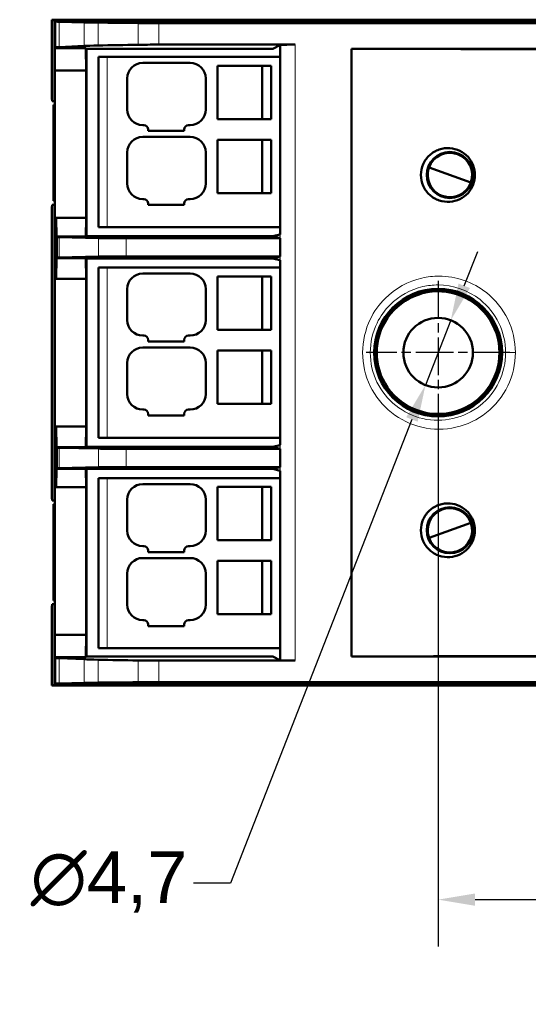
# Model space of a CAD drawing. Header units: millimetres. Extents: x 0 to 420, y 0 to 297.
# Tile 3 of 13: x 75 to 109, y 85 to 152. Entities that reach past the tile are written whole.
import ezdxf

# ---------------------------------------------------------------- set-up
doc = ezdxf.new("R2010")
doc.units = ezdxf.units.MM
doc.linetypes.add('CHAIN', pattern=[0.3543, 0.2362, -0.0295, 0.0591, -0.0295])
for name, color, linetype, lineweight in [('Arêtes tangentes visibles(celduc)', 7, 'Continuous', 18), ('Arêtes visibles(celduc)', 7, 'Continuous', 50), ('Cotes(celduc)', 7, 'Continuous', 25), ('Marque de centre(celduc)', 7, 'Continuous', 25)]:
    doc.layers.add(name, color=color, linetype=linetype, lineweight=lineweight)
doc.styles.add('Courant-CELDUC', font='arial.ttf')
doc.dimstyles.new('Celduc', dxfattribs={"dimtxt": 3.5, "dimasz": 2.5, "dimexe": 3.175, "dimexo": 0, "dimgap": 0.762, "dimtad": 1, "dimrnd": 1e-08, "dimtxsty": 'Courant-CELDUC', "dimcen": 0.09, "dimdle": 10, "dimclrd": 7, "dimclre": 7, "dimclrt": 7, "dimazin": 2, "dimtfac": 0.714286, "dimtdec": 3, "dimtmove": 0, "dimatfit": 3, "dimfxl": 1, "dimtolj": 1, "dimlwd": 25, "dimlwe": 25, "dimarcsym": 0})

# ---------------------------------------------------------------- blocks, each defined once
blk = doc.blocks.new('*D4')
at = {"layer": 'Cotes(celduc)', "color": 7, "linetype": 'Continuous', "lineweight": 25, "transparency": 16777216}
for p, q in [((102.867, 124.65), (102.867, 89.358)), ((150.467, 124.65), (150.467, 89.358)), ((105.367, 92.533), (147.967, 92.533))]:
    blk.add_line(p, q, dxfattribs=at)
at = {"layer": 'Cotes(celduc)', "color": 7, "linetype": 'Continuous', "transparency": 16777216}
for points in [[(105.367, 92.95), (105.367, 92.116), (102.867, 92.533)], [(147.967, 92.95), (147.967, 92.116), (150.467, 92.533)]]:
    blk.add_solid(points, dxfattribs=at)
at = {"layer": 'Defpoints', "color": 0, "linetype": 'Continuous', "transparency": 16777216}
for p in [(102.867, 124.65), (150.467, 124.65), (150.467, 92.533)]:
    blk.add_point(p, dxfattribs=at)
at = {"layer": 'Cotes(celduc)', "color": 7, "linetype": 'Continuous', "lineweight": 25, "transparency": 16777216, "insert": (122.052, 97.502), "char_height": 3.5, "attachment_point": 1, "style": 'Courant-CELDUC'}
blk.add_mtext('\\A1;47,6', dxfattribs=at)
blk = doc.blocks.new('*D5')
at = {"layer": 'Cotes(celduc)', "color": 7, "linetype": 'Continuous', "lineweight": 25, "transparency": 16777216}
for p, q in [((104.633, 134.017), (105.543, 136.345)), ((103.723, 131.689), (102.011, 127.311)), ((101.1, 124.983), (88.844, 93.642)), ((88.844, 93.642), (86.344, 93.642))]:
    blk.add_line(p, q, dxfattribs=at)
at = {"layer": 'Cotes(celduc)', "color": 7, "linetype": 'Continuous', "transparency": 16777216}
for points in [[(104.245, 134.169), (105.021, 133.865), (103.723, 131.689)], [(100.712, 125.135), (101.488, 124.831), (102.011, 127.311)]]:
    blk.add_solid(points, dxfattribs=at)
at = {"layer": 'Defpoints', "color": 0, "linetype": 'Continuous', "transparency": 16777216}
for p in [(103.723, 131.689), (102.011, 127.311)]:
    blk.add_point(p, dxfattribs=at)
at = {"layer": 'Cotes(celduc)', "color": 7, "linetype": 'Continuous', "lineweight": 25, "transparency": 16777216, "insert": (68.825, 95.803), "char_height": 3.5, "attachment_point": 1, "style": 'Courant-CELDUC'}
blk.add_mtext('\\A1;\\fArial|b0|i0;\\H3.5000;2x ∅4,7', dxfattribs=at)

msp = doc.modelspace()

# ---------------------------------------------------------------- linework, layer by layer
at = {"layer": 'Arêtes tangentes visibles(celduc)'}
for p, q in [((77.269, 150.147), (77.269, 151.862)), ((78.946, 151.818), (78.946, 150.227)), ((79.9, 150.255), (79.9, 151.803)), ((82.601, 151.777), (82.601, 150.304)), ((83.991, 150.314), (83.991, 151.771)), ((92.201, 150.297), (92.201, 137.233)), ((93.201, 108.686), (93.201, 150.314)), ((80.517, 149.48), (80.517, 137.98)), ((77.151, 137.313), (77.151, 135.921)), ((77.271, 135.926), (77.271, 137.308)), ((79.924, 137.244), (79.924, 135.99)), ((81.804, 136.001), (81.804, 137.233)), ((92.183, 137.486), (92.183, 137.242)), ((92.183, 135.992), (92.183, 135.748)), ((92.201, 136.001), (92.201, 122.999)), ((80.517, 135.25), (80.517, 123.75)), ((92.183, 123.252), (92.183, 123.008)), ((77.151, 123.079), (77.151, 121.687)), ((77.271, 121.692), (77.271, 123.074)), ((79.924, 123.01), (79.924, 121.756)), ((81.804, 121.767), (81.804, 122.999)), ((92.183, 121.758), (92.183, 121.514)), ((92.201, 121.767), (92.201, 108.703)), ((80.517, 121.02), (80.517, 109.52)), ((77.269, 107.138), (77.269, 108.853)), ((78.946, 108.773), (78.946, 107.182)), ((79.9, 107.197), (79.9, 108.745)), ((82.601, 108.696), (82.601, 107.223)), ((83.991, 107.229), (83.991, 108.686))]:
    msp.add_line(p, q, dxfattribs=at)
for points, knots in [([(108.085, 129.5), (108.085, 130.276), (107.729, 131.827), (105.995, 134.006), (103.692, 134.807), (101.19, 134.519), (99.445, 133.556), (98.079, 131.632), (97.594, 129.505), (98.291, 126.377), (100.943, 124.275), (104.107, 124.29), (106.241, 125.307), (107.73, 127.171), (108.085, 128.724), (108.085, 129.5)], [0, 0, 0, 0, 0.071427, 0.142856, 0.249999, 0.285713, 0.374999, 0.42857, 0.499999, 0.571427, 0.714285, 0.785713, 0.857142, 0.92857, 1, 1, 1, 1]), ([(107.429, 129.5), (107.429, 129.5), (107.429, 129.5), (107.429, 129.5), (107.43, 128.814), (107.115, 127.442), (105.795, 125.794), (103.904, 124.894), (101.098, 124.881), (98.746, 126.739), (98.127, 129.504), (98.558, 131.385), (99.769, 133.086), (101.317, 133.937), (103.535, 134.191), (105.577, 133.482), (107.114, 131.557), (107.429, 130.186), (107.429, 129.5)], [0, 0, 0, 0, 0.000001, 0.000001, 0.000001, 0.07143, 0.142858, 0.214287, 0.285716, 0.428573, 0.500001, 0.57143, 0.625001, 0.714287, 0.750001, 0.857144, 0.928573, 1, 1, 1, 1]), ([(107.429, 129.5), (107.432, 129.5), (107.605, 129.5), (107.945, 129.5), (108.085, 129.5)], [0, 0, 0, 0, 0.571429, 1, 1, 1, 1])]:
    msp.add_open_spline(points, degree=3, knots=knots, dxfattribs=at)
at = {"layer": 'Arêtes visibles(celduc)'}
for p, q in [((76.766, 152), (176.567, 152)), ((76.766, 152), (76.798, 151.968)), ((76.766, 146.695), (76.766, 152)), ((76.798, 151.968), (79.763, 151.968)), ((76.798, 146.502), (76.798, 151.968)), ((176.361, 151.911), (76.973, 151.911)), ((76.973, 151.911), (77.008, 151.872)), ((76.973, 148.576), (76.973, 151.911)), ((77.008, 151.872), (77.008, 150.128)), ((77.269, 151.862), (78.946, 151.818)), ((79.763, 151.968), (82.784, 151.911)), ((79.763, 151.911), (79.763, 151.968)), ((83.991, 151.771), (169.343, 151.771)), ((76.973, 148.576), (76.986, 150.082)), ((77.008, 150.128), (76.986, 150.082)), ((79.069, 150.082), (76.986, 150.082)), ((77.269, 150.147), (78.946, 150.227)), ((79.094, 148.576), (79.069, 150.082)), ((79.069, 150.082), (79.117, 150.034)), ((79.117, 150.034), (79.117, 137.364)), ((91.694, 150.034), (79.117, 150.034)), ((93.201, 150.314), (83.991, 150.314)), ((91.694, 150.034), (92.183, 150.279)), ((92.183, 150.279), (92.201, 150.297)), ((92.198, 150.271), (92.183, 150.279)), ((92.183, 150.279), (92.183, 150.279)), ((92.198, 137.493), (92.198, 150.271)), ((97.021, 150.034), (156.312, 150.034)), ((97.021, 108.966), (97.021, 150.034)), ((80.517, 149.48), (79.917, 149.48)), ((79.917, 149.48), (79.917, 137.98)), ((80.517, 149.48), (92.198, 149.48)), ((86.117, 149.08), (82.917, 149.08)), ((76.973, 110.424), (76.973, 148.576)), ((76.973, 148.576), (79.094, 148.576)), ((79.094, 148.576), (79.094, 138.603)), ((87.967, 148.88), (91.597, 148.88)), ((87.967, 148.88), (87.967, 145.28)), ((90.985, 148.88), (90.985, 145.28)), ((91.597, 148.88), (91.597, 145.28)), ((81.867, 148.03), (81.867, 145.93)), ((87.167, 145.93), (87.167, 148.03)), ((76.766, 146.695), (76.798, 146.502)), ((76.798, 146.502), (76.973, 146.502)), ((76.879, 146.25), (76.879, 139.75)), ((76.973, 146.25), (76.879, 146.25)), ((76.879, 146.25), (76.973, 146.238)), ((87.967, 145.28), (91.597, 145.28)), ((82.917, 144.88), (82.987, 144.88)), ((83.287, 144.58), (83.287, 144.48)), ((83.287, 144.48), (85.707, 144.48)), ((85.707, 144.48), (85.707, 144.58)), ((86.007, 144.88), (86.117, 144.88)), ((86.117, 144.08), (82.917, 144.08)), ((87.967, 143.88), (91.597, 143.88)), ((87.967, 143.88), (87.967, 140.28)), ((90.985, 143.88), (90.985, 140.28)), ((91.597, 143.88), (91.597, 140.28)), ((81.867, 143.03), (81.867, 140.93)), ((87.167, 140.93), (87.167, 143.03)), ((102.253, 142.018), (105.072, 140.992)), ((76.879, 139.75), (76.973, 139.762)), ((76.879, 139.75), (76.973, 139.75)), ((82.917, 139.88), (82.987, 139.88)), ((86.007, 139.88), (86.117, 139.88)), ((87.967, 140.28), (91.597, 140.28)), ((76.798, 139.498), (76.766, 139.305)), ((76.766, 119.695), (76.766, 139.305)), ((76.798, 119.502), (76.798, 139.498)), ((76.973, 139.498), (76.798, 139.498)), ((83.287, 139.58), (83.287, 139.48)), ((83.287, 139.48), (85.707, 139.48)), ((85.707, 139.48), (85.707, 139.58)), ((79.094, 138.603), (77.072, 138.603)), ((77.072, 138.603), (77.094, 137.342)), ((77.072, 138.603), (77.072, 134.491)), ((79.073, 137.342), (79.094, 138.603)), ((80.517, 137.98), (79.917, 137.98)), ((80.517, 137.98), (92.198, 137.98)), ((77.094, 137.342), (79.073, 137.342)), ((77.151, 137.313), (77.094, 137.342)), ((79.924, 137.244), (77.271, 137.308)), ((79.073, 137.342), (79.117, 137.364)), ((79.117, 137.364), (91.695, 137.364)), ((92.201, 137.233), (81.804, 137.233)), ((92.183, 137.486), (91.695, 137.364)), ((91.695, 137.364), (92.183, 137.242)), ((92.183, 137.486), (92.198, 137.493)), ((92.183, 137.242), (92.201, 137.233)), ((92.201, 137.233), (92.201, 136.001)), ((77.096, 135.893), (77.072, 134.491)), ((77.151, 135.921), (77.096, 135.893)), ((79.07, 135.893), (77.096, 135.893)), ((77.271, 135.926), (79.924, 135.99)), ((79.094, 134.491), (79.07, 135.893)), ((79.07, 135.893), (79.117, 135.87)), ((79.117, 135.87), (79.117, 123.13)), ((91.695, 135.87), (79.117, 135.87)), ((81.804, 136.001), (92.201, 136.001)), ((92.183, 135.992), (91.695, 135.87)), ((92.183, 135.748), (91.695, 135.87)), ((92.201, 136.001), (92.183, 135.992)), ((92.183, 135.748), (92.198, 135.741)), ((80.517, 135.25), (79.917, 135.25)), ((79.917, 135.25), (79.917, 123.75)), ((80.517, 135.25), (92.198, 135.25)), ((92.198, 123.259), (92.198, 135.741)), ((77.072, 134.491), (79.094, 134.491)), ((79.094, 134.491), (79.094, 124.509)), ((86.117, 134.85), (82.917, 134.85)), ((87.967, 134.65), (91.597, 134.65)), ((87.967, 134.65), (87.967, 131.05)), ((90.985, 134.65), (90.985, 131.05)), ((91.597, 134.65), (91.597, 131.05)), ((81.867, 133.8), (81.867, 131.7)), ((87.167, 131.7), (87.167, 133.8)), ((82.917, 130.65), (82.987, 130.65)), ((86.007, 130.65), (86.117, 130.65)), ((87.967, 131.05), (91.597, 131.05)), ((86.117, 129.85), (82.917, 129.85)), ((83.287, 130.35), (83.287, 130.25)), ((83.287, 130.25), (85.707, 130.25)), ((85.707, 130.25), (85.707, 130.35)), ((87.967, 129.65), (91.597, 129.65)), ((87.967, 129.65), (87.967, 126.05)), ((90.985, 129.65), (90.985, 126.05)), ((91.597, 129.65), (91.597, 126.05)), ((81.867, 128.8), (81.867, 126.7)), ((87.167, 126.7), (87.167, 128.8)), ((87.967, 126.05), (91.597, 126.05)), ((82.917, 125.65), (82.987, 125.65)), ((83.287, 125.35), (83.287, 125.25)), ((83.287, 125.25), (85.707, 125.25)), ((85.707, 125.25), (85.707, 125.35)), ((86.007, 125.65), (86.117, 125.65)), ((77.072, 124.509), (77.096, 123.107)), ((77.072, 124.509), (77.072, 120.397)), ((79.094, 124.509), (77.072, 124.509)), ((79.07, 123.107), (79.094, 124.509)), ((77.151, 123.079), (77.096, 123.107)), ((77.096, 123.107), (79.07, 123.107)), ((79.07, 123.107), (79.117, 123.13)), ((79.117, 123.13), (91.695, 123.13)), ((80.517, 123.75), (79.917, 123.75)), ((80.517, 123.75), (92.198, 123.75)), ((92.183, 123.252), (91.695, 123.13)), ((91.695, 123.13), (92.183, 123.008)), ((92.183, 123.252), (92.198, 123.259)), ((79.924, 123.01), (77.271, 123.074)), ((81.804, 122.999), (92.201, 122.999)), ((92.183, 123.008), (92.201, 122.999)), ((92.201, 122.999), (92.201, 121.767)), ((77.094, 121.658), (77.072, 120.397)), ((77.151, 121.687), (77.094, 121.658)), ((79.073, 121.658), (77.094, 121.658)), ((79.924, 121.756), (77.271, 121.692)), ((79.094, 120.397), (79.073, 121.658)), ((79.073, 121.658), (79.117, 121.636)), ((79.117, 121.636), (79.117, 108.966)), ((91.695, 121.636), (79.117, 121.636)), ((81.804, 121.767), (92.201, 121.767)), ((92.183, 121.758), (91.695, 121.636)), ((92.183, 121.514), (91.695, 121.636)), ((92.201, 121.767), (92.183, 121.758)), ((92.183, 121.514), (92.198, 121.507)), ((92.198, 108.729), (92.198, 121.507)), ((80.517, 121.02), (79.917, 121.02)), ((79.917, 121.02), (79.917, 109.52)), ((80.517, 121.02), (92.198, 121.02)), ((86.117, 120.62), (82.917, 120.62)), ((77.072, 120.397), (79.094, 120.397)), ((79.094, 120.397), (79.094, 110.424)), ((87.967, 120.42), (91.597, 120.42)), ((87.967, 120.42), (87.967, 116.82)), ((90.985, 120.42), (90.985, 116.82)), ((91.597, 120.42), (91.597, 116.82)), ((76.766, 119.695), (76.798, 119.502)), ((76.798, 119.502), (76.973, 119.502)), ((76.879, 112.75), (76.879, 119.25)), ((76.879, 119.25), (76.973, 119.25)), ((76.879, 119.25), (76.973, 119.238)), ((81.867, 119.57), (81.867, 117.47)), ((87.167, 117.47), (87.167, 119.57)), ((102.253, 116.982), (105.072, 118.008)), ((87.967, 116.82), (91.597, 116.82)), ((82.917, 116.42), (82.987, 116.42)), ((83.287, 116.12), (83.287, 116.02)), ((83.287, 116.02), (85.707, 116.02)), ((85.707, 116.02), (85.707, 116.12)), ((86.007, 116.42), (86.117, 116.42)), ((86.117, 115.62), (82.917, 115.62)), ((87.967, 115.42), (91.597, 115.42)), ((87.967, 115.42), (87.967, 111.82)), ((90.985, 115.42), (90.985, 111.82)), ((91.597, 115.42), (91.597, 111.82)), ((81.867, 114.57), (81.867, 112.47)), ((87.167, 112.47), (87.167, 114.57)), ((76.798, 112.498), (76.766, 112.305)), ((76.798, 107.032), (76.798, 112.498)), ((76.973, 112.498), (76.798, 112.498)), ((76.879, 112.75), (76.973, 112.762)), ((76.973, 112.75), (76.879, 112.75)), ((76.766, 107), (76.766, 112.305)), ((87.967, 111.82), (91.597, 111.82)), ((82.917, 111.42), (82.987, 111.42)), ((86.007, 111.42), (86.117, 111.42)), ((83.287, 111.12), (83.287, 111.02)), ((83.287, 111.02), (85.707, 111.02)), ((85.707, 111.02), (85.707, 111.12)), ((76.973, 107.089), (76.973, 110.424)), ((76.973, 110.424), (76.986, 108.918)), ((79.094, 110.424), (76.973, 110.424)), ((79.069, 108.918), (79.094, 110.424)), ((80.517, 109.52), (79.917, 109.52)), ((80.517, 109.52), (92.198, 109.52)), ((76.986, 108.918), (77.008, 108.872)), ((76.986, 108.918), (79.069, 108.918)), ((77.008, 108.872), (77.008, 107.128)), ((77.269, 108.853), (78.946, 108.773)), ((79.117, 108.966), (79.069, 108.918)), ((79.117, 108.966), (91.694, 108.966)), ((83.991, 108.686), (93.201, 108.686)), ((92.183, 108.721), (91.694, 108.966)), ((92.198, 108.729), (92.183, 108.721)), ((92.201, 108.703), (92.183, 108.721)), ((92.183, 108.721), (92.183, 108.721)), ((156.312, 108.966), (97.021, 108.966)), ((78.946, 107.182), (77.269, 107.138)), ((169.343, 107.229), (83.991, 107.229)), ((76.766, 107), (76.798, 107.032)), ((176.567, 107), (76.766, 107)), ((79.763, 107.032), (76.798, 107.032)), ((77.008, 107.128), (76.973, 107.089)), ((76.973, 107.089), (176.361, 107.089)), ((82.784, 107.089), (79.763, 107.032)), ((79.763, 107.032), (79.763, 107.089))]:
    msp.add_line(p, q, dxfattribs=at)
for centre, radius in [((103.662, 141.505), 1.557), ((103.662, 141.505), 1.554), ((102.867, 129.5), 4.316), ((102.867, 129.5), 4.301), ((102.867, 129.5), 4.264), ((102.867, 129.5), 2.35), ((103.662, 117.495), 1.557), ((103.662, 117.495), 1.554)]:
    msp.add_circle(centre, radius, dxfattribs=at)
for centre, radius, start, end in [((82.917, 148.03), 1.05, 90, 180), ((86.117, 148.03), 1.05, 0, 90), ((82.917, 145.93), 1.05, 180, 270), ((86.117, 145.93), 1.05, 270, 0), ((82.987, 144.58), 0.3, 0, 90), ((86.007, 144.58), 0.3, 90, 180), ((82.917, 143.03), 1.05, 90, 180), ((86.117, 143.03), 1.05, 0, 90), ((103.662, 141.505), 1.5, 340, 160), ((103.662, 141.505), 1.5, 160, 340), ((82.917, 140.93), 1.05, 180, 270), ((86.117, 140.93), 1.05, 270, 0), ((82.987, 139.58), 0.3, 0, 90), ((86.007, 139.58), 0.3, 90, 180), ((82.917, 133.8), 1.05, 90, 180), ((86.117, 133.8), 1.05, 0, 90), ((102.867, 129.5), 4.145, 214.53518, 145.46482), ((102.867, 129.5), 4.145, 145.46482, 214.53518), ((82.917, 131.7), 1.05, 180, 270), ((86.117, 131.7), 1.05, 270, 0), ((82.987, 130.35), 0.3, 0, 90), ((86.007, 130.35), 0.3, 90, 180), ((82.917, 128.8), 1.05, 90, 180), ((86.117, 128.8), 1.05, 0, 90), ((82.917, 126.7), 1.05, 180, 270), ((86.117, 126.7), 1.05, 270, 0), ((82.987, 125.35), 0.3, 0, 90), ((86.007, 125.35), 0.3, 90, 180), ((82.917, 119.57), 1.05, 90, 180), ((86.117, 119.57), 1.05, 0, 90), ((103.662, 117.495), 1.5, 20, 200), ((103.662, 117.495), 1.5, 200, 20), ((82.917, 117.47), 1.05, 180, 270), ((86.117, 117.47), 1.05, 270, 0), ((82.987, 116.12), 0.3, 0, 90), ((86.007, 116.12), 0.3, 90, 180), ((82.917, 114.57), 1.05, 90, 180), ((86.117, 114.57), 1.05, 0, 90), ((82.917, 112.47), 1.05, 180, 270), ((86.117, 112.47), 1.05, 270, 0), ((82.987, 111.12), 0.3, 0, 90), ((86.007, 111.12), 0.3, 90, 180)]:
    msp.add_arc(centre, radius, start, end, dxfattribs=at)
for centre, major_axis, ratio, start_param, end_param in [((81.967, 151.878), (-5, 0), 0.009485, 0.12806, 0.349066), ((83.644, 151.835), (-5, 0), 0.009485, 0.349066, 0.724482), ((117.342, 152.118), (50, 0), 0.009485, 3.866074, 3.944223), ((83.991, 151.79), (-2, 0), 0.009485, 0.80263, 1.570796), ((81.967, 150.117), (5, 0), 0.017458, 2.792527, 3.013533), ((83.644, 150.197), (5, 0), 0.017458, 2.417111, 2.792527), ((117.342, 149.676), (50, 0), 0.017458, 2.338963, 2.417111), ((83.991, 150.279), (2, 0), 0.017458, 1.570796, 2.338963), ((93.201, 150.297), (1, 0), 0.017458, 1.570796, 3.124139), ((126.667, 153.487), (200, 0), 0.017458, 4.563614, 4.861164), ((79.151, 137.314), (-2, 0), 0.008727, 0.017453, 0.349066), ((81.804, 137.25), (-2, 0), 0.008727, 0.349066, 1.570796), ((79.151, 135.92), (2, 0), 0.008727, 2.792527, 3.124139), ((81.804, 135.984), (2, 0), 0.008727, 1.570796, 2.792527), ((79.151, 123.08), (-2, 0), 0.008727, 0.017453, 0.349066), ((81.804, 123.016), (-2, 0), 0.008727, 0.349066, 1.570796), ((79.151, 121.686), (2, 0), 0.008727, 2.792527, 3.124139), ((81.804, 121.75), (2, 0), 0.008727, 1.570796, 2.792527), ((81.967, 108.883), (-5, 0), 0.017458, 0.12806, 0.349066), ((83.644, 108.803), (-5, 0), 0.017458, 0.349066, 0.724482), ((117.342, 109.324), (-50, 0), 0.017458, 0.724482, 0.80263), ((83.991, 108.721), (-2, 0), 0.017458, 0.80263, 1.570796), ((93.201, 108.703), (-1, 0), 0.017458, 0.017453, 1.570796), ((126.667, 105.513), (-200, 0), 0.017458, 4.563614, 4.861164), ((81.967, 107.122), (5, 0), 0.009485, 2.792527, 3.013533), ((83.644, 107.165), (5, 0), 0.009485, 2.417111, 2.792527), ((117.342, 106.882), (-50, 0), 0.009485, 5.480555, 5.558703), ((83.991, 107.21), (2, 0), 0.009485, 1.570796, 2.338963), ((111.427, 107.173), (-3, 0), 0.009485, 4.712389, 7.853982)]:
    msp.add_ellipse(centre, major_axis=major_axis, ratio=ratio, start_param=start_param, end_param=end_param, dxfattribs=at)
for points, knots in [([(101.703, 141.505), (101.703, 141.75), (101.756, 142.009), (101.967, 142.48), (102.125, 142.691), (102.482, 143.011), (102.701, 143.143), (103.174, 143.304), (103.427, 143.334), (103.884, 143.301), (104.118, 143.242), (104.544, 143.035), (104.736, 142.888), (105.029, 142.566), (105.153, 142.37), (105.317, 141.947), (105.357, 141.718), (105.357, 141.505), (105.357, 141.292), (105.317, 141.063), (105.153, 140.64), (105.029, 140.444), (104.736, 140.122), (104.544, 139.975), (104.118, 139.768), (103.884, 139.709), (103.427, 139.676), (103.174, 139.706), (102.701, 139.867), (102.482, 139.999), (102.125, 140.319), (101.967, 140.53), (101.756, 141.001), (101.703, 141.26), (101.703, 141.505)], [0.551052, 0.551052, 0.551052, 0.551052, 0.624419, 0.624419, 0.697786, 0.697786, 0.768868, 0.768868, 0.83995, 0.83995, 0.907028, 0.907028, 0.974107, 0.974107, 1.038105, 1.038105, 1.102103, 1.102103, 1.102103, 1.166101, 1.166101, 1.230099, 1.230099, 1.297178, 1.297178, 1.364257, 1.364257, 1.435339, 1.435339, 1.506421, 1.506421, 1.579788, 1.579788, 1.653155, 1.653155, 1.653155, 1.653155]), ([(101.703, 117.495), (101.703, 117.74), (101.756, 117.999), (101.967, 118.47), (102.125, 118.681), (102.482, 119.001), (102.701, 119.133), (103.174, 119.294), (103.427, 119.324), (103.884, 119.291), (104.118, 119.232), (104.544, 119.025), (104.736, 118.878), (105.029, 118.556), (105.153, 118.36), (105.317, 117.937), (105.357, 117.708), (105.357, 117.282), (105.317, 117.053), (105.153, 116.63), (105.029, 116.434), (104.736, 116.112), (104.544, 115.965), (104.118, 115.758), (103.884, 115.699), (103.427, 115.666), (103.174, 115.696), (102.701, 115.857), (102.482, 115.989), (102.125, 116.309), (101.967, 116.52), (101.756, 116.991), (101.703, 117.25), (101.703, 117.495)], [0, 0, 0, 0, 0.073367, 0.073367, 0.146734, 0.146734, 0.217816, 0.217816, 0.288898, 0.288898, 0.355977, 0.355977, 0.423055, 0.423055, 0.487054, 0.487054, 0.551052, 0.551052, 0.61505, 0.61505, 0.679048, 0.679048, 0.746126, 0.746126, 0.813205, 0.813205, 0.884287, 0.884287, 0.955369, 0.955369, 1.028736, 1.028736, 1.102103, 1.102103, 1.102103, 1.102103])]:
    msp.add_open_spline(points, degree=3, knots=knots, dxfattribs=at)
at = {"layer": 'Marque de centre(celduc)', "linetype": 'CHAIN', "ltscale": 10.778612}
for p, q in [((102.867, 134.35), (102.867, 124.65)), ((107.717, 129.5), (98.017, 129.5))]:
    msp.add_line(p, q, dxfattribs=at)

# ---------------------------------------------------------------- dimensions: what is measured, and where the dimension line sits
at = {"layer": 'Cotes(celduc)', "color": 7, "linetype": 'Continuous', "lineweight": 25}
dim = msp.add_diameter_dim_2p(p1=(103.723, 131.689), p2=(102.011, 127.311), text='\\fArial|b0|i0;\\H3.5000;2x <>', dimstyle='Celduc', override={"dimgap": 0.762, "dimtad": 0, "dimtih": 1, "dimtoh": 1, "dimdec": 2, "dimlfac": 1, "dimtol": 0, "dimlim": 0, "dimtp": 0, "dimtm": 0, "dimtdec": 3, "dimatfit": 2}, dxfattribs=at)
dim.commit()
dim.dimension.update_dxf_attribs({"geometry": '*D5', "text_midpoint": (77.204, 93.642), "dimtype": 163})
dim = msp.add_linear_dim(base=(150.467, 92.533), p1=(102.867, 124.65), p2=(150.467, 124.65), angle=180, dimstyle='Celduc', override={"dimgap": 0.762, "dimdec": 2, "dimtol": 0, "dimlim": 0, "dimtp": 0, "dimtm": 0, "dimtdec": 3, "dimtofl": 0, "dimatfit": 1}, dxfattribs=at)
dim.commit()
dim.dimension.update_dxf_attribs({"geometry": '*D4', "text_midpoint": (126.667, 92.533), "dimtype": 160})

doc.saveas('drawing.dxf')
